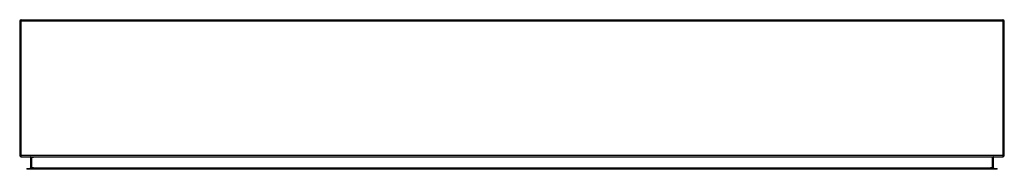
# Model space of a CAD drawing. Header units: inches. Extents: x 47.4 to 119.4, y 37 to 47.9.
import ezdxf

# ---------------------------------------------------------------- set-up
doc = ezdxf.new("R2010")
doc.units = ezdxf.units.IN
doc.header["$MEASUREMENT"] = 0
doc.layers.add('Visible Edges(ANSI)', color=7, linetype='Continuous', lineweight=25)
doc.layers.add('Visible Tangent Edges(ANSI)', color=7, linetype='Continuous', lineweight=25)

msp = doc.modelspace()

# ---------------------------------------------------------------- linework, layer by layer
at = {"layer": 'Visible Edges(ANSI)'}
for p, q in [((47.365, 47.795), (47.365, 37.993)), ((47.464, 47.894), (119.266, 47.894)), ((119.365, 37.993), (119.365, 47.795)), ((47.464, 37.894), (119.266, 37.894)), ((48.163, 37.863), (48.163, 37.077)), ((118.567, 37.077), (118.567, 37.863)), ((47.877, 37.046), (48.073, 37.046)), ((47.877, 37.046), (47.877, 36.978)), ((48.073, 36.978), (47.877, 36.978)), ((48.073, 37.046), (118.656, 37.046)), ((118.656, 36.978), (48.073, 36.978)), ((118.656, 37.046), (118.853, 37.046)), ((118.853, 36.978), (118.656, 36.978)), ((118.853, 36.978), (118.853, 37.046))]:
    msp.add_line(p, q, dxfattribs=at)
for centre, radius, start, end in [((47.464, 47.795), 0.099, 90, 180), ((119.266, 47.795), 0.099, 0, 90), ((47.464, 37.993), 0.099, 180, 270), ((48.132, 37.863), 0.031, 0, 90), ((118.598, 37.863), 0.031, 90, 180), ((119.266, 37.993), 0.099, 270, 0), ((48.132, 37.077), 0.031, 270, 0), ((118.598, 37.077), 0.031, 180, 270)]:
    msp.add_arc(centre, radius, start, end, dxfattribs=at)
at = {"layer": 'Visible Tangent Edges(ANSI)'}
for p, q in [((47.464, 47.795), (47.365, 47.795)), ((47.464, 47.795), (47.464, 47.894)), ((47.464, 37.993), (47.464, 47.795)), ((119.266, 47.795), (47.464, 47.795)), ((119.266, 47.894), (119.266, 47.795)), ((119.266, 47.795), (119.266, 37.993)), ((119.365, 47.795), (119.266, 47.795)), ((47.365, 37.993), (47.464, 37.993)), ((47.464, 37.894), (47.464, 37.993)), ((119.266, 37.993), (47.464, 37.993)), ((48.262, 37.863), (48.163, 37.863)), ((48.262, 37.863), (48.262, 37.894)), ((48.262, 37.077), (48.262, 37.863)), ((48.262, 37.863), (48.363, 37.863)), ((118.468, 37.863), (48.363, 37.863)), ((118.468, 37.863), (118.468, 37.894)), ((118.468, 37.863), (118.468, 37.077)), ((118.567, 37.863), (118.468, 37.863)), ((119.266, 37.993), (119.365, 37.993)), ((119.266, 37.993), (119.266, 37.894)), ((48.073, 36.978), (48.073, 37.046)), ((48.163, 37.077), (48.262, 37.077)), ((48.262, 37.046), (48.262, 37.077)), ((48.363, 37.077), (48.262, 37.077)), ((48.363, 37.077), (118.367, 37.077)), ((118.468, 37.077), (118.367, 37.077)), ((118.468, 37.077), (118.567, 37.077)), ((118.468, 37.046), (118.468, 37.077)), ((118.656, 37.046), (118.656, 36.978))]:
    msp.add_line(p, q, dxfattribs=at)

doc.saveas('drawing.dxf')
